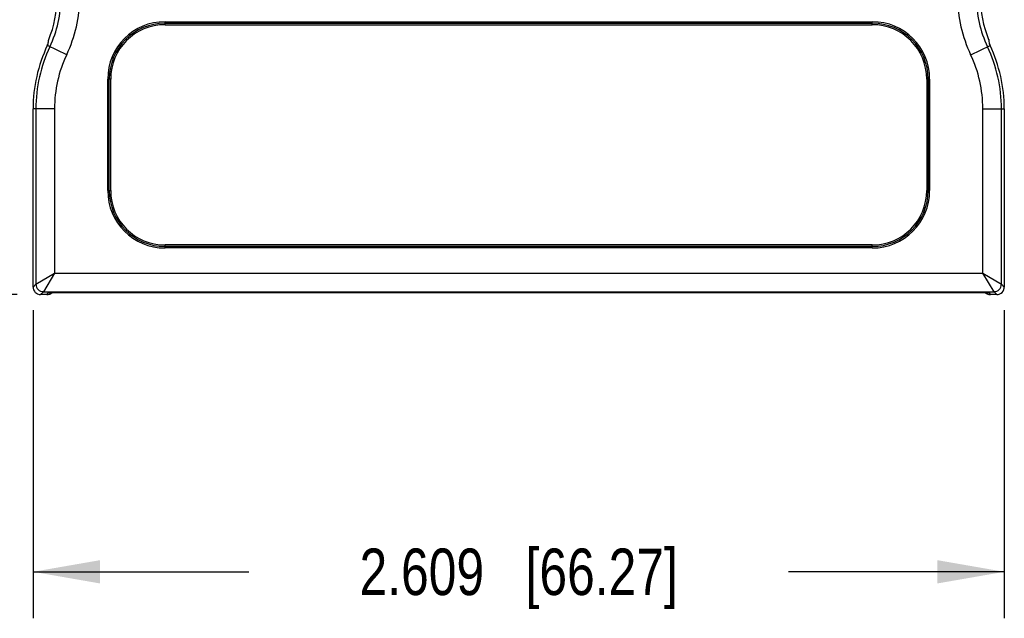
# Model space of a CAD drawing. Header units: inches. Extents: x 0 to 22, y 0 to 17.
# Tile 40 of 53: x 13.6 to 16.2, y 9.4 to 11. Entities that reach past the tile are written whole.
import ezdxf

# ---------------------------------------------------------------- set-up
doc = ezdxf.new("R2010")
doc.units = ezdxf.units.IN
doc.header["$LTSCALE"] = 1.21
doc.header["$MEASUREMENT"] = 0
doc.layers.get('0').update_dxf_attribs({"linetype": 'CONTINUOUS'})
doc.layers.add('DIMENSIONS', color=7, linetype='CONTINUOUS')
doc.styles.get("Standard").update_dxf_attribs({"font": 'txt', "width": 0.8})
doc.dimstyles.new('DIMSTYLE_1', dxfattribs={"dimtxt": 0.125, "dimasz": 0.18, "dimexe": 0.125, "dimexo": 0.0625, "dimgap": 0.0625, "dimtad": 0, "dimtih": 1, "dimtoh": 1, "dimdec": 3, "dimzin": 4, "dimdsep": 46, "dimtxsty": 'STANDARD', "dimblk": '_FILLED', "dimblk1": '_FILLED', "dimblk2": '_FILLED', "dimcen": 0.09, "dimadec": 0, "dimazin": 0, "dimtp": 0.001, "dimtm": 0.001, "dimtfac": 1, "dimtdec": 3, "dimtofl": 0, "dimtmove": 0, "dimatfit": 3, "dimldrblk": '_FILLED', "dimfxl": 1, "dimtolj": 1, "dimtzin": 4, "dimarcsym": 0})

# ---------------------------------------------------------------- blocks, each defined once
blk = doc.blocks.new('_FILLED')
at = {"color": 0, "linetype": 'BYBLOCK'}
blk.add_solid([(0, 0), (-1, 0.174), (-1, -0.174)], dxfattribs=at)
blk = doc.blocks.new('*D5')
at = {"layer": 'DIMENSIONS', "color": 2, "linetype": 'CONTINUOUS'}
for p, q in [((13.6269, 10.2481), (13.6269, 9.4204)), ((16.236, 10.2481), (16.236, 9.4204)), ((13.6269, 9.5454), (14.2064, 9.5454)), ((16.236, 9.5454), (15.6564, 9.5454))]:
    blk.add_line(p, q, dxfattribs=at)
at = {"layer": 'DIMENSIONS', "color": 2, "linetype": 'CONTINUOUS', "xscale": 0.18, "yscale": 0.18, "zscale": 0.18}
for p, rotation in [((13.6269, 9.5454), 180), ((16.236, 9.5454), 360)]:
    blk.add_blockref('_FILLED', p, dxfattribs=dict(at, rotation=rotation))
at = {"layer": 'DIMENSIONS', "color": 2, "linetype": 'CONTINUOUS', "insert": (14.9314, 9.6079), "char_height": 0.125, "width": 1.325, "attachment_point": 2, "line_spacing_factor": 0.9}
blk.add_mtext('2.609{\\Ftxt.shx;\\W1.000000;\\H0.125000; }[66.27]', dxfattribs=at)
blk = doc.blocks.new('*D6')
at = {"layer": 'DIMENSIONS', "color": 2, "linetype": 'CONTINUOUS'}
for p, q in [((14.8968, 12.1897), (12.7519, 12.1897)), ((12.8769, 12.1897), (12.8769, 11.3652)), ((12.8769, 10.2906), (12.8769, 11.1152)), ((13.5844, 10.2906), (12.7519, 10.2906))]:
    blk.add_line(p, q, dxfattribs=at)
at = {"layer": 'DIMENSIONS', "color": 2, "linetype": 'CONTINUOUS', "xscale": 0.18, "yscale": 0.18, "zscale": 0.18}
for p, rotation in [((12.8769, 12.1897), 90), ((12.8769, 10.2906), 270)]:
    blk.add_blockref('_FILLED', p, dxfattribs=dict(at, rotation=rotation))
at = {"layer": 'DIMENSIONS', "color": 2, "linetype": 'CONTINUOUS', "insert": (12.8769, 11.3027), "char_height": 0.125, "width": 1.325, "attachment_point": 2, "line_spacing_factor": 0.9}
blk.add_mtext('1.899{\\Ftxt.shx;\\W1.000000;\\H0.125000; }[48.24]', dxfattribs=at)

msp = doc.modelspace()

# ---------------------------------------------------------------- linework, layer by layer
at = {"color": 7, "linetype": 'CONTINUOUS'}
for p, q in [((13.9814, 11.0157), (13.9814, 11.0237)), ((13.9814, 11.0237), (15.8814, 11.0237)), ((13.9814, 11.0197), (15.8814, 11.0197)), ((13.9814, 11.0157), (15.8814, 11.0157)), ((15.8814, 11.0157), (15.8814, 11.0237)), ((13.6652, 10.9598), (13.6675, 10.9646)), ((13.7173, 10.9351), (13.6652, 10.9598)), ((16.1456, 10.9351), (16.1977, 10.9598)), ((16.1954, 10.9646), (16.1977, 10.9598)), ((13.8274, 10.5697), (13.8274, 10.8697)), ((13.8354, 10.8697), (13.8274, 10.8697)), ((13.8314, 10.5697), (13.8314, 10.8697)), ((13.8354, 10.5697), (13.8354, 10.8697)), ((16.0274, 10.8697), (16.0354, 10.8697)), ((16.0274, 10.8697), (16.0274, 10.5697)), ((16.0314, 10.8697), (16.0314, 10.5697)), ((16.0354, 10.8697), (16.0354, 10.5697)), ((13.6269, 10.3106), (13.6269, 10.7897)), ((13.6845, 10.7897), (13.6269, 10.7897)), ((13.6346, 10.7897), (13.6346, 10.3182)), ((13.6845, 10.7897), (13.6845, 10.3482)), ((16.1784, 10.7897), (16.236, 10.7897)), ((16.1784, 10.3482), (16.1784, 10.7897)), ((16.2283, 10.3182), (16.2283, 10.7897)), ((16.236, 10.7897), (16.236, 10.3106)), ((13.8274, 10.5697), (13.8354, 10.5697)), ((16.0274, 10.5697), (16.0354, 10.5697)), ((13.9814, 10.4157), (13.9814, 10.4237)), ((15.8814, 10.4237), (13.9814, 10.4237)), ((15.8814, 10.4157), (15.8814, 10.4237)), ((15.8814, 10.4197), (13.9814, 10.4197)), ((15.8814, 10.4157), (13.9814, 10.4157)), ((13.6346, 10.3182), (13.6845, 10.3482)), ((13.6845, 10.3482), (13.6545, 10.2982)), ((13.6845, 10.3482), (16.1784, 10.3482)), ((16.1784, 10.3482), (16.2283, 10.3182)), ((16.2084, 10.2982), (16.1784, 10.3482)), ((13.6346, 10.3182), (13.6269, 10.3106)), ((16.236, 10.3106), (16.2283, 10.3182)), ((13.6269, 10.3106), (13.6269, 10.3106)), ((13.6545, 10.2982), (13.6469, 10.2906)), ((13.6469, 10.2906), (13.6469, 10.2906)), ((13.6643, 10.2906), (13.6469, 10.2906)), ((13.6545, 10.2982), (16.2084, 10.2982)), ((13.6643, 10.2906), (13.6667, 10.2954)), ((13.6643, 10.2906), (13.6643, 10.2906)), ((13.6674, 10.2954), (13.6667, 10.2954)), ((16.1962, 10.2954), (13.6667, 10.2954)), ((16.1955, 10.2954), (16.1962, 10.2954)), ((16.1986, 10.2906), (16.1962, 10.2954)), ((16.216, 10.2906), (16.1986, 10.2906)), ((16.1986, 10.2906), (16.1986, 10.2906)), ((16.216, 10.2906), (16.2084, 10.2982)), ((16.216, 10.2906), (16.216, 10.2906)), ((16.236, 10.3106), (16.236, 10.3106))]:
    msp.add_line(p, q, dxfattribs=at)
for centre, radius, start, end in [((13.3914, 11.0896), 0.3, 337.6684, 360), ((13.3914, 11.0896), 0.3106, 334.6316, 360), ((13.3914, 11.0896), 0.3606, 334.6316, 360), ((16.4714, 11.0896), 0.3606, 180, 205.3684), ((16.4714, 11.0896), 0.3106, 180, 205.3684), ((16.4714, 11.0896), 0.3, 180, 202.3316), ((13.9814, 10.8697), 0.154, 90, 180), ((13.9814, 10.8697), 0.15, 90, 180), ((13.9814, 10.8697), 0.146, 90, 180), ((15.8814, 10.8697), 0.154, 0, 90), ((15.8814, 10.8697), 0.15, 0, 90), ((15.8814, 10.8697), 0.146, 0, 90), ((14.0239, 10.7897), 0.397, 154.6316, 180), ((14.0239, 10.7897), 0.3894, 154.6316, 180), ((13.3914, 11.0896), 0.303, 334.6316, 335.6338), ((12.7211, 11.0987), 0.9558, 351.9332, 352.5995), ((15.8389, 10.7897), 0.3894, 0, 25.3684), ((17.145, 11.0992), 0.959, 187.4016, 188.0657), ((16.4714, 11.0896), 0.303, 204.3662, 205.3684), ((15.8389, 10.7897), 0.397, 0, 25.3684), ((14.0239, 10.7897), 0.3394, 154.6316, 180), ((15.8389, 10.7897), 0.3394, 0, 25.3684), ((13.9814, 10.5697), 0.154, 180, 270), ((13.9814, 10.5697), 0.15, 180, 270), ((13.9814, 10.5697), 0.146, 180, 270), ((15.8814, 10.5697), 0.154, 270, 360), ((15.8814, 10.5697), 0.15, 270, 360), ((15.8814, 10.5697), 0.146, 270, 360), ((13.6546, 10.3183), 0.02, 180.0798, 269.9165), ((16.2083, 10.3183), 0.02, 270.0798, 359.9165), ((13.647, 10.3106), 0.02, 180.0835, 269.9165), ((13.6469, 10.3106), 0.02, 180.0349, 269.9651), ((13.6643, 10.3107), 0.0201, 270.0562, 288.6845), ((13.6643, 10.3107), 0.0201, 269.994, 287.9368), ((13.6643, 10.3106), 0.02, 270.0473, 279.3437), ((13.6643, 10.3108), 0.0202, 279.3257, 291.1717), ((13.6643, 10.3106), 0.02, 287.9613, 309.8676), ((13.6644, 10.3103), 0.0198, 288.7165, 290.6622), ((13.6643, 10.3105), 0.0199, 290.6657, 295.2517), ((13.6643, 10.3106), 0.02, 291.2333, 310.0013), ((13.6643, 10.3106), 0.02, 295.2514, 308.8335), ((16.1986, 10.3105), 0.02, 229.7227, 238.1871), ((16.1986, 10.3106), 0.02, 230.1073, 247.3115), ((16.1986, 10.3106), 0.02, 231.1589, 251.2474), ((16.1986, 10.3105), 0.0199, 238.1741, 248.782), ((16.1986, 10.3105), 0.0199, 247.2979, 251.6987), ((16.1985, 10.3104), 0.0198, 248.7902, 250.5773), ((16.1986, 10.3108), 0.0202, 250.5996, 260.9314), ((16.1986, 10.3107), 0.0201, 251.3141, 260.9787), ((16.1986, 10.3107), 0.0201, 251.719, 264.5682), ((16.1986, 10.3107), 0.0201, 260.9608, 269.9356), ((16.1986, 10.3106), 0.02, 260.9188, 269.9546), ((16.1986, 10.3105), 0.0199, 264.5448, 270.0241), ((16.216, 10.3106), 0.02, 269.9984, 0.0016), ((16.2159, 10.3105), 0.0198, 270.0752, 273.8942), ((16.2159, 10.3107), 0.0201, 273.884, 288.0885), ((16.216, 10.3106), 0.02, 288.113, 299.0815), ((16.2159, 10.3107), 0.0201, 306.1837, 319.7041), ((16.216, 10.3106), 0.02, 319.6935, 324.1038), ((16.2159, 10.3107), 0.02, 324.1213, 335.7187), ((16.216, 10.3106), 0.0199, 335.7154, 342.3211), ((16.2159, 10.3107), 0.0201, 342.3453, 359.8857)]:
    msp.add_arc(centre, radius, start, end, dxfattribs=at)

# ---------------------------------------------------------------- dimensions: what is measured, and where the dimension line sits
at = {"layer": 'DIMENSIONS', "color": 2, "linetype": 'CONTINUOUS'}
dim = msp.add_linear_dim(base=(12.8769, 10.2906), p1=(14.9593, 12.1897), p2=(13.6469, 10.2906), angle=270, dimstyle='DIMSTYLE_1', dxfattribs=at)
dim.commit()
dim.dimension.update_dxf_attribs({"geometry": '*D6', "text_midpoint": (12.8769, 11.2402), "dimtype": 160})
dim = msp.add_linear_dim(base=(16.236, 9.5454), p1=(13.6269, 10.3106), p2=(16.236, 10.3106), dimstyle='DIMSTYLE_1', dxfattribs=at)
dim.commit()
dim.dimension.update_dxf_attribs({"geometry": '*D5', "text_midpoint": (14.9314, 9.5454), "dimtype": 160})

doc.saveas('drawing.dxf')
